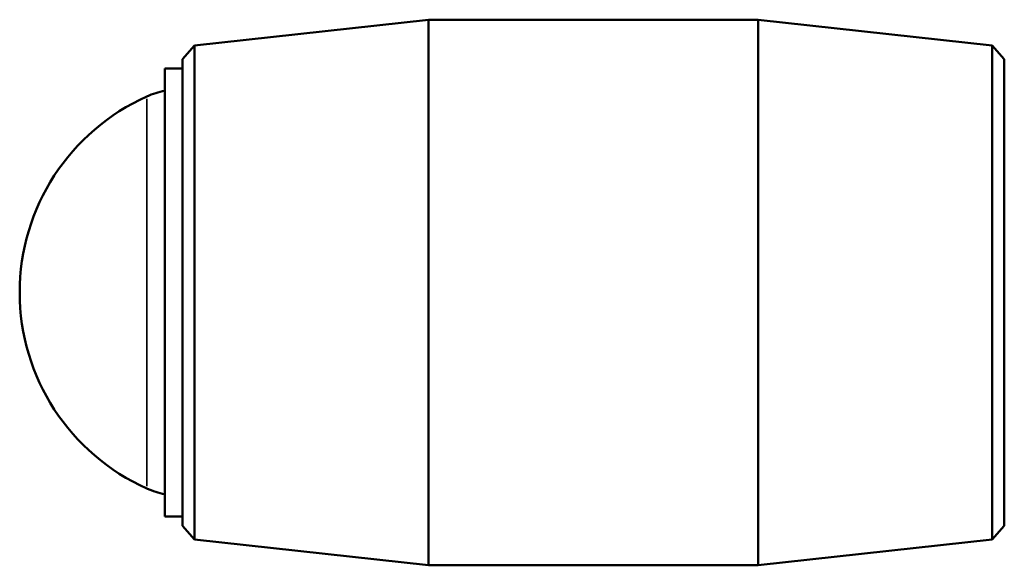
# Model space of a CAD drawing. Header units: millimetres. Extents: x -66 to 1224, y -117 to 1496.
# Tile 4 of 6: x 446 to 567, y 899 to 966. Entities that reach past the tile are written whole.
import ezdxf

# ---------------------------------------------------------------- set-up
doc = ezdxf.new("R2010")
doc.units = ezdxf.units.MM
doc.layers.add('Visible (ISO)', color=7, linetype='Continuous', lineweight=50)
doc.layers.add('Visible Narrow (ISO)', color=7, linetype='Continuous', lineweight=35)

msp = doc.modelspace()

# ---------------------------------------------------------------- linework, layer by layer
at = {"layer": 'Visible (ISO)'}
for p, q in [((467.522, 962.797), (496.281, 965.982)), ((496.281, 898.982), (496.281, 965.982)), ((496.281, 965.982), (536.781, 965.982)), ((536.781, 898.982), (536.781, 965.982)), ((565.54, 962.797), (536.781, 965.982)), ((466.031, 961.132), (467.522, 962.797)), ((467.522, 962.797), (467.522, 902.167)), ((565.54, 902.167), (565.54, 962.797)), ((567.031, 961.132), (565.54, 962.797)), ((466.031, 903.832), (466.031, 961.132)), ((567.031, 961.132), (567.031, 903.832)), ((463.853, 904.982), (463.853, 959.982)), ((463.853, 959.982), (466.031, 959.982)), ((463.853, 904.982), (466.031, 904.982)), ((466.031, 903.832), (467.522, 902.167)), ((567.031, 903.832), (565.54, 902.167)), ((467.522, 902.167), (496.281, 898.982)), ((565.54, 902.167), (536.781, 898.982)), ((496.281, 898.982), (536.781, 898.982))]:
    msp.add_line(p, q, dxfattribs=at)
for centre, radius, start, end in [((466.031, 946.76), 10.723, 101.71949, 113.9689), ((472.379, 932.482), 26.347, 113.9689, 246.0311), ((466.031, 918.205), 10.723, 246.0311, 258.28051)]:
    msp.add_arc(centre, radius, start, end, dxfattribs=at)
at = {"layer": 'Visible Narrow (ISO)'}
msp.add_line((461.675, 908.703), (461.675, 956.261), dxfattribs=at)

doc.saveas('drawing.dxf')
